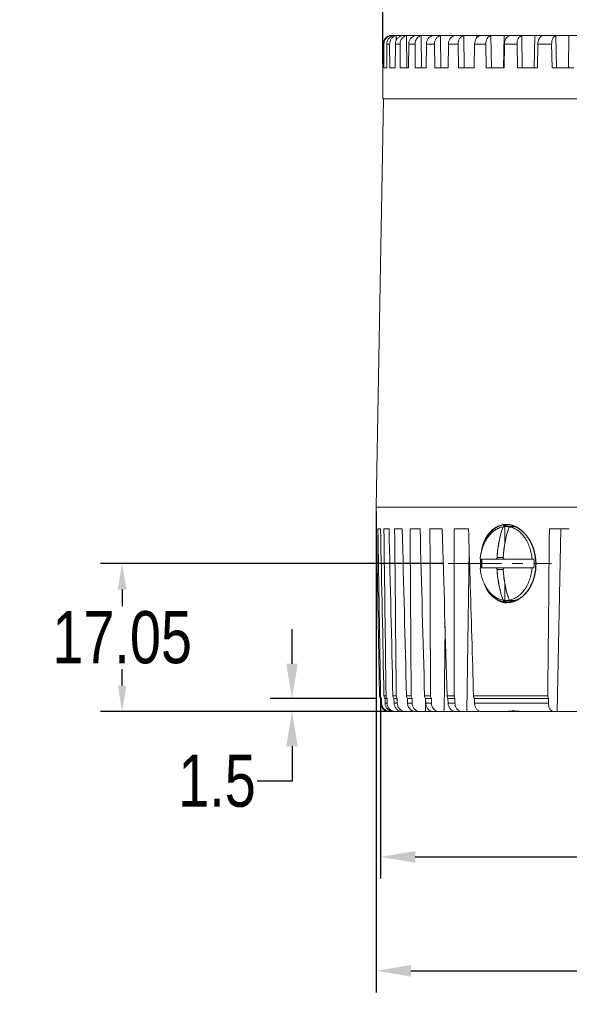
# Model space of a CAD drawing. Extents: x 695 to 3294, y -288 to 575.
# Tile 47 of 83: x 2203 to 2266, y 88 to 201. Entities that reach past the tile are written whole.
import ezdxf

# ---------------------------------------------------------------- set-up
doc = ezdxf.new("R2010")
doc.units = 0
doc.header["$LTSCALE"] = 16.335
doc.header["$PDMODE"] = 3
doc.header["$PDSIZE"] = 4
doc.linetypes.add('CENTER', pattern=[0.6, 0.375, -0.075, 0.075, -0.075])
doc.layers.get('Defpoints').update_dxf_attribs({"linetype": 'CONTINUOUS'})
doc.layers.add('3_ALL_AXES', color=7, linetype='CONTINUOUS')
for name, color, linetype, lineweight in [('7_ALL_FEATURES', 7, 'CONTINUOUS', 15), ('dim', 3, 'CONTINUOUS', 13), ('中心', 6, 'CENTER', 13)]:
    doc.layers.add(name, color=color, linetype=linetype, lineweight=lineweight)
doc.styles.get("Standard").update_dxf_attribs({"font": 'txt', "width": 0.8})
doc.dimstyles.get("Standard").update_dxf_attribs({"dimtxt": 3, "dimasz": 3, "dimexe": 2.5, "dimexo": 0.5, "dimtad": 1, "dimdsep": 46, "dimtxsty": 'Standard', "dimcen": 0.09, "dimadec": 0, "dimazin": 0, "dimtol": 1, "dimtp": 0.01, "dimtm": 0.01, "dimtfac": 1, "dimtofl": 0, "dimtmove": 0, "dimatfit": 3, "dimfxl": 1, "dimtolj": 1, "dimarcsym": 0})

# ---------------------------------------------------------------- blocks, each defined once
blk = doc.blocks.new('*D64')
at = {"layer": 'Defpoints', "color": 0, "transparency": 16777216}
for p in [(2244.22, 123.28), (2345.22, 123.28), (2345.22, 105.05)]:
    blk.add_point(p, dxfattribs=at)
at = {"layer": 'dim', "color": 0, "lineweight": -2, "transparency": 16777216}
for p, q in [((2244.22, 122.78), (2244.22, 102.55)), ((2345.22, 122.78), (2345.22, 102.55)), ((2248.22, 105.05), (2287.3, 105.05)), ((2341.22, 105.05), (2302.15, 105.05))]:
    blk.add_line(p, q, dxfattribs=at)
at = {"layer": 'dim', "color": 0, "transparency": 16777216}
for points in [[(2248.22, 105.71), (2248.22, 104.38), (2244.22, 105.05)], [(2341.22, 105.71), (2341.22, 104.38), (2345.22, 105.05)]]:
    blk.add_solid(points, dxfattribs=at)
at = {"layer": 'dim', "color": 0, "transparency": 16777216, "insert": (2294.72, 105.05), "char_height": 6, "attachment_point": 5}
blk.add_mtext('\\A1;%%C101', dxfattribs=at)
blk = doc.blocks.new('*D65')
at = {"layer": 'Defpoints', "color": 0, "transparency": 16777216}
for p in [(2244.22, 123.28), (2234.04, 121.78), (2245.32, 121.78)]:
    blk.add_point(p, dxfattribs=at)
at = {"layer": 'dim', "color": 0, "lineweight": -2, "transparency": 16777216}
for p, q in [((2234.04, 127.28), (2234.04, 131.28)), ((2243.72, 123.28), (2231.54, 123.28)), ((2244.82, 121.78), (2231.54, 121.78)), ((2234.04, 117.78), (2234.04, 113.78)), ((2234.04, 113.78), (2230.04, 113.78))]:
    blk.add_line(p, q, dxfattribs=at)
at = {"layer": 'dim', "color": 0, "transparency": 16777216}
for points in [[(2233.37, 127.28), (2234.7, 127.28), (2234.04, 123.28)], [(2233.37, 117.78), (2234.7, 117.78), (2234.04, 121.78)]]:
    blk.add_solid(points, dxfattribs=at)
at = {"layer": 'dim', "color": 0, "transparency": 16777216, "insert": (2225.41, 113.78), "char_height": 6, "attachment_point": 5}
blk.add_mtext('\\A1;1.5', dxfattribs=at)
blk = doc.blocks.new('*D67')
at = {"layer": 'Defpoints', "color": 0, "transparency": 16777216}
for p in [(2244.47, 222.29), (2244.47, 195.88), (2344.97, 195.88)]:
    blk.add_point(p, dxfattribs=at)
at = {"layer": 'dim', "color": 0, "lineweight": -2, "transparency": 16777216}
for p, q in [((2244.47, 196.38), (2244.47, 224.79)), ((2344.97, 196.38), (2344.97, 224.79)), ((2248.47, 222.29), (2283.7, 222.29)), ((2340.97, 222.29), (2305.75, 222.29))]:
    blk.add_line(p, q, dxfattribs=at)
at = {"layer": 'dim', "color": 0, "transparency": 16777216}
for points in [[(2248.47, 222.96), (2248.47, 221.62), (2244.47, 222.29)], [(2340.97, 222.96), (2340.97, 221.62), (2344.97, 222.29)]]:
    blk.add_solid(points, dxfattribs=at)
at = {"layer": 'dim', "color": 0, "transparency": 16777216, "insert": (2294.72, 222.29), "char_height": 6, "attachment_point": 5}
blk.add_mtext('\\A1;%%C100.5', dxfattribs=at)
blk = doc.blocks.new('*D68')
at = {"layer": 'Defpoints', "color": 0, "transparency": 16777216}
for p in [(2243.72, 145.33), (2345.72, 145.33), (2345.72, 91.94)]:
    blk.add_point(p, dxfattribs=at)
at = {"layer": 'dim', "color": 0, "lineweight": -2, "transparency": 16777216}
for p, q in [((2243.72, 144.83), (2243.72, 89.44)), ((2345.72, 144.83), (2345.72, 89.44)), ((2247.72, 91.94), (2286.5, 91.94)), ((2341.72, 91.94), (2302.95, 91.94))]:
    blk.add_line(p, q, dxfattribs=at)
at = {"layer": 'dim', "color": 0, "transparency": 16777216}
for points in [[(2247.72, 92.6), (2247.72, 91.27), (2243.72, 91.94)], [(2341.72, 92.6), (2341.72, 91.27), (2345.72, 91.94)]]:
    blk.add_solid(points, dxfattribs=at)
at = {"layer": 'dim', "color": 0, "transparency": 16777216, "insert": (2294.72, 91.94), "char_height": 6, "attachment_point": 5}
blk.add_mtext('\\A1;%%C102', dxfattribs=at)
blk = doc.blocks.new('*D42')
at = {"layer": 'Defpoints', "color": 0, "transparency": 16777216}
for p in [(2252, 138.83), (2214.5, 121.78), (2245.96, 121.78)]:
    blk.add_point(p, dxfattribs=at)
at = {"layer": 'dim', "color": 0, "lineweight": -2, "transparency": 16777216}
for p, q in [((2251.5, 138.83), (2212, 138.83)), ((2214.5, 135.83), (2214.5, 133.93)), ((2214.5, 124.78), (2214.5, 126.68)), ((2245.46, 121.78), (2212, 121.78))]:
    blk.add_line(p, q, dxfattribs=at)
at = {"layer": 'dim', "color": 0, "transparency": 16777216}
for points in [[(2214, 135.83), (2215, 135.83), (2214.5, 138.83)], [(2214, 124.78), (2215, 124.78), (2214.5, 121.78)]]:
    blk.add_solid(points, dxfattribs=at)
at = {"layer": 'dim', "color": 0, "transparency": 16777216, "insert": (2214.5, 130.3), "char_height": 6, "attachment_point": 5}
blk.add_mtext('\\A1;17.05', dxfattribs=at)

msp = doc.modelspace()

# ---------------------------------------------------------------- linework, layer by layer
at = {"layer": '3_ALL_AXES', "color": 7, "linetype": 'Continuous'}
for p, q in [((2258.874, 143.078), (2259.369, 143.078)), ((2258.874, 134.578), (2259.369, 134.578))]:
    msp.add_line(p, q, dxfattribs=at)
for centre, radius, start, end in [((2259.485, 140.719), 2.629, 116.21714, 116.6208), ((2259.458, 140.774), 2.568, 112.64245, 116.22918), ((2259.427, 140.848), 2.488, 110.74204, 112.63258), ((2259.407, 140.901), 2.432, 106.75521, 110.74643), ((2259.38, 140.996), 2.333, 97.7548, 106.80058), ((2258.634, 140.776), 2.558, 72.00827, 73.60895), ((2259.368, 140.933), 2.146, 77.97974, 89.9743), ((2259.369, 140.943), 2.136, 80.22783, 89.99333), ((2259.362, 140.897), 2.182, 78.0165, 80.25398), ((2262.667, 138.914), 6.966, 176.58609, 184.82505), ((2262.665, 138.914), 6.964, 176.62798, 184.76945), ((2258.8, 136.583), 2.255, 253.01327, 269.95162), ((2259.485, 136.938), 2.629, 243.3792, 243.78286), ((2259.458, 136.882), 2.568, 243.77082, 247.35755), ((2259.427, 136.809), 2.488, 247.36742, 249.25796), ((2259.401, 136.739), 2.414, 249.24165, 255.89183), ((2259.379, 136.649), 2.322, 255.89748, 263.47548), ((2259.368, 136.722), 2.143, 270.0243, 279.75453), ((2259.351, 136.813), 2.237, 279.8037, 288.48368), ((2244.604, 123.604), 0.5, 181, 220.66376)]:
    msp.add_arc(centre, radius, start, end, dxfattribs=at)
for points, knots in [([(2255.854, 140.35), (2255.945, 140.765), (2256.143, 141.364), (2256.545, 142.069), (2256.894, 142.511), (2257.291, 142.869), (2257.729, 143.132), (2258.199, 143.293), (2258.525, 143.328), (2258.687, 143.328)], [0, 0, 0, 0, 0.2874066, 0.4210957, 0.5473584, 0.6666887, 0.7804194, 0.8907226, 1, 1, 1, 1]), ([(2255.891, 140.51), (2255.99, 140.906), (2256.254, 141.644), (2256.798, 142.437), (2257.331, 142.897), (2257.758, 143.144), (2258.215, 143.295), (2258.53, 143.328), (2258.687, 143.328)], [0, 0, 0, 0, 0.2866639, 0.5454003, 0.6648588, 0.7790026, 0.8899331, 1, 1, 1, 1]), ([(2258.687, 143.328), (2258.748, 143.328), (2258.998, 143.318), (2259.245, 143.267), (2259.424, 143.209)], [0, 0, 0, 0, 0.245999, 1, 1, 1, 1]), ([(2259.424, 143.209), (2259.796, 143.088), (2260.332, 142.767), (2260.914, 142.174), (2261.449, 141.426), (2261.922, 140.305), (2262.059, 139.327), (2262.065, 138.829)], [0, 0, 0, 0, 0.2165828, 0.3350176, 0.4597489, 0.7239813, 1, 1, 1, 1]), ([(2262.065, 138.829), (2262.072, 138.325), (2261.957, 137.334), (2261.497, 136.197), (2260.965, 135.443), (2260.513, 134.985), (2260.012, 134.637), (2259.648, 134.481), (2259.465, 134.427)], [0, 0, 0, 0, 0.277801, 0.5420195, 0.6661727, 0.7837923, 0.8948227, 1, 1, 1, 1]), ([(2258.798, 134.328), (2258.536, 134.328), (2257.995, 134.426), (2257.262, 134.853), (2256.645, 135.519), (2256.339, 136.069), (2256.207, 136.368)], [0, 0, 0, 0, 0.2261058, 0.4622331, 0.7189032, 1, 1, 1, 1]), ([(2258.141, 134.427), (2257.954, 134.484), (2257.584, 134.651), (2257.088, 135.033), (2256.655, 135.536), (2256.421, 135.929), (2256.315, 136.139)], [0, 0, 0, 0, 0.2284673, 0.4689841, 0.7256889, 1, 1, 1, 1]), ([(2259.465, 134.427), (2259.41, 134.411), (2259.192, 134.354), (2258.966, 134.328), (2258.798, 134.328)], [0, 0, 0, 0, 0.2540342, 1, 1, 1, 1]), ([(2259.369, 134.578), (2259.485, 134.578), (2259.72, 134.598), (2259.948, 134.655), (2260.06, 134.692)], [0, 0, 0, 0, 0.4967323, 1, 1, 1, 1])]:
    msp.add_open_spline(points, degree=3, knots=knots, dxfattribs=at)
at = {"layer": '7_ALL_FEATURES', "color": 9, "linetype": 'Continuous'}
for p, q in [((2245.388, 199.605), (2245.389, 199.455)), ((2246.033, 199.605), (2246.035, 199.043)), ((2247.21, 199.605), (2247.236, 195.878)), ((2248.909, 199.605), (2248.944, 195.878)), ((2251.109, 199.605), (2251.154, 195.878)), ((2252.564, 199.628), (2252.562, 199.535)), ((2253.787, 199.605), (2253.841, 195.878)), ((2255.28, 199.628), (2255.273, 199.312)), ((2256.914, 199.605), (2256.976, 195.878)), ((2258.428, 199.628), (2258.355, 195.878)), ((2260.455, 199.605), (2260.524, 195.878)), ((2261.974, 199.628), (2261.908, 195.878)), ((2262.704, 199.628), (2262.702, 199.523)), ((2264.372, 199.605), (2264.447, 195.878)), ((2265.879, 199.628), (2265.82, 195.878)), ((2244.607, 198.628), (2244.5, 198.628)), ((2245.263, 198.628), (2244.944, 198.628)), ((2246.46, 198.628), (2245.933, 198.628)), ((2248.186, 198.628), (2247.457, 198.628)), ((2250.422, 198.628), (2249.499, 198.628)), ((2253.144, 198.628), (2252.036, 198.628)), ((2256.321, 198.628), (2255.041, 198.628)), ((2259.919, 198.628), (2258.481, 198.628)), ((2263.898, 198.628), (2262.317, 198.628)), ((2264.533, 121.778), (2264.961, 142.828)), ((2254.368, 137.586), (2254.412, 140.652)), ((2258.336, 139.528), (2257.629, 139.528)), ((2254.143, 121.778), (2254.368, 137.586)), ((2257.629, 138.128), (2258.336, 138.128)), ((2251.523, 121.778), (2251.639, 131.578)), ((2244.218, 123.595), (2244.104, 123.595)), ((2244.85, 123.595), (2244.615, 123.595)), ((2246.028, 123.595), (2245.64, 123.595)), ((2247.74, 123.595), (2247.203, 123.595)), ((2249.967, 123.595), (2249.286, 123.595)), ((2252.684, 123.595), (2251.867, 123.595)), ((2263.454, 123.595), (2254.917, 123.595)), ((2244.234, 122.761), (2244.346, 122.761)), ((2244.746, 122.761), (2244.974, 122.761)), ((2245.771, 122.761), (2246.148, 122.761)), ((2247.331, 122.761), (2247.853, 122.761)), ((2249.376, 121.778), (2249.39, 123.278)), ((2249.411, 122.761), (2250.072, 122.761)), ((2251.987, 122.761), (2252.78, 122.761)), ((2255.031, 122.761), (2263.519, 122.761)), ((2247.726, 121.778), (2247.727, 121.966))]:
    msp.add_line(p, q, dxfattribs=at)
at = {"layer": '7_ALL_FEATURES', "color": 7, "linetype": 'Continuous'}
for p, q in [((2245.605, 199.628), (2245.783, 199.628)), ((2246.029, 199.628), (2245.933, 199.628)), ((2246.25, 199.628), (2246.605, 199.628)), ((2248.116, 199.628), (2246.901, 199.628)), ((2248.868, 199.628), (2248.393, 199.628)), ((2249.118, 199.628), (2250.224, 199.628)), ((2252.726, 199.628), (2250.392, 199.628)), ((2253.787, 199.628), (2252.877, 199.628)), ((2253.98, 199.628), (2255.663, 199.628)), ((2256.914, 199.628), (2255.821, 199.628)), ((2257.095, 199.628), (2259.085, 199.628)), ((2260.455, 199.628), (2259.191, 199.628)), ((2260.623, 199.628), (2262.933, 199.628)), ((2264.372, 199.628), (2262.95, 199.628)), ((2268.621, 199.628), (2264.524, 199.628)), ((2244.5, 198.628), (2244.498, 195.878)), ((2244.607, 198.628), (2244.612, 195.878)), ((2244.944, 198.628), (2244.935, 195.878)), ((2245.263, 198.628), (2245.275, 195.878)), ((2245.933, 198.628), (2245.916, 195.878)), ((2246.46, 198.628), (2246.48, 195.878)), ((2247.457, 198.628), (2247.433, 195.878)), ((2248.186, 198.628), (2248.213, 195.878)), ((2249.499, 198.628), (2249.468, 195.878)), ((2250.422, 198.628), (2250.456, 195.878)), ((2252.036, 198.628), (2251.998, 195.878)), ((2253.144, 198.628), (2253.184, 195.878)), ((2255.041, 198.628), (2254.997, 195.878)), ((2256.321, 198.628), (2256.368, 195.878)), ((2258.481, 198.628), (2258.431, 195.878)), ((2259.919, 198.628), (2259.971, 195.878)), ((2262.317, 198.628), (2262.262, 195.878)), ((2263.898, 198.628), (2263.955, 195.878)), ((2244.475, 195.878), (2244.475, 192.328)), ((2244.498, 195.878), (2244.475, 195.878)), ((2244.935, 195.878), (2244.612, 195.878)), ((2245.916, 195.878), (2245.275, 195.878)), ((2247.433, 195.878), (2246.48, 195.878)), ((2249.468, 195.878), (2248.213, 195.878)), ((2251.998, 195.878), (2250.456, 195.878)), ((2254.997, 195.878), (2253.184, 195.878)), ((2258.431, 195.878), (2256.368, 195.878)), ((2262.262, 195.878), (2259.971, 195.878)), ((2266.449, 195.878), (2263.955, 195.878)), ((2243.725, 145.328), (2244.545, 192.328)), ((2344.975, 192.328), (2244.475, 192.328)), ((2243.725, 145.328), (2244.104, 123.595)), ((2243.725, 145.328), (2345.725, 145.328)), ((2244.215, 142.828), (2243.919, 142.828)), ((2245.195, 142.828), (2244.607, 142.828)), ((2246.718, 142.828), (2245.844, 142.828)), ((2248.767, 142.828), (2247.616, 142.828)), ((2251.319, 142.828), (2249.905, 142.828)), ((2254.347, 142.828), (2252.684, 142.828)), ((2258.309, 143.049), (2258.521, 143.049)), ((2258.521, 143.049), (2258.521, 141.146)), ((2259.016, 143.049), (2259.228, 143.049)), ((2265.929, 142.828), (2263.64, 142.828)), ((2258.379, 139.328), (2255.678, 139.328)), ((2255.678, 138.328), (2258.379, 138.328)), ((2258.477, 139.328), (2261.859, 139.328)), ((2258.477, 138.328), (2261.859, 138.328)), ((2258.521, 136.51), (2258.521, 134.608)), ((2258.309, 134.608), (2258.521, 134.608)), ((2259.016, 134.608), (2259.228, 134.608)), ((2244.225, 123.278), (2244.234, 122.761)), ((2244.225, 123.278), (2244.338, 123.278)), ((2244.346, 122.761), (2244.338, 123.278)), ((2244.736, 123.278), (2244.746, 122.761)), ((2244.736, 123.278), (2244.968, 123.278)), ((2244.974, 122.761), (2244.968, 123.278)), ((2245.759, 123.278), (2245.771, 122.761)), ((2245.759, 123.278), (2246.143, 123.278)), ((2246.148, 122.761), (2246.143, 123.278)), ((2247.318, 123.278), (2247.331, 122.761)), ((2247.318, 123.278), (2247.85, 123.278)), ((2247.853, 122.761), (2247.85, 123.278)), ((2249.397, 123.278), (2249.411, 122.761)), ((2249.397, 123.278), (2250.07, 123.278)), ((2250.072, 122.761), (2250.07, 123.278)), ((2251.972, 123.278), (2251.987, 122.761)), ((2251.972, 123.278), (2252.78, 123.278)), ((2252.78, 122.761), (2252.78, 123.278)), ((2255.016, 123.278), (2255.031, 122.761)), ((2255.016, 123.278), (2263.524, 123.278)), ((2263.519, 122.761), (2263.524, 123.278)), ((2245.343, 121.778), (2245.738, 121.778)), ((2246.886, 121.778), (2245.958, 121.778)), ((2248.017, 121.778), (2247.107, 121.778)), ((2252.671, 121.778), (2248.273, 121.778)), ((2255.558, 121.778), (2252.839, 121.778)), ((2271.546, 121.778), (2255.824, 121.778))]:
    msp.add_line(p, q, dxfattribs=at)
for centre, radius, start, end in [((2245.604, 198.632), 0.997, 102.49264, 160.72617), ((2245.501, 198.627), 1.002, 98.30809, 102.47747), ((2245.5, 198.633), 0.995, 94.15716, 98.30713), ((2245.604, 198.63), 0.998, 94.08414, 102.45853), ((2245.605, 198.609), 1.02, 89.99567, 94.0924), ((2246.244, 198.66), 0.968, 102.63466, 107.55052), ((2245.615, 198.629), 1.008, 160.79215, 180.03362), ((2258.68, 140.846), 2.234, 99.57151, 108.27667), ((2258.875, 140.936), 2.142, 90.02249, 99.52149), ((2258.874, 140.951), 2.128, 86.11578, 89.99844), ((2270.017, 139.201), 11.654, 160.72267, 162.03127), ((2269.982, 139.213), 11.618, 160.72061, 162.03333), ((2258.873, 140.933), 2.145, 80.47736, 86.11268), ((2261.547, 138.837), 5.89, 170.65189, 175.21537), ((2271.715, 138.831), 13.397, 176.55196, 177.01509), ((2261.52, 138.816), 5.863, 184.77397, 189.35878), ((2261.866, 138.828), 5.997, 175.21851, 180.00128), ((2261.855, 138.828), 5.986, 179.99457, 184.78565), ((2255.893, 138.829), 5.986, 359.99457, 4.78565), ((2255.883, 138.828), 5.997, 355.21851, 0.00128), ((2271.715, 138.826), 13.397, 182.98491, 183.44804), ((2260.454, 138.494), 4.745, 204.04534, 204.68886), ((2258.675, 136.791), 2.213, 251.68265, 260.46917), ((2258.874, 136.713), 2.135, 260.4613, 269.99472), ((2258.874, 136.706), 2.128, 270.00156, 273.88422), ((2270.017, 138.455), 11.654, 197.96873, 199.27733), ((2269.982, 138.444), 11.618, 197.96667, 199.27939), ((2258.872, 136.729), 2.151, 273.89488, 279.51509), ((2244.717, 123.603), 0.499, 180.88184, 220.56182), ((2245.121, 123.606), 0.505, 181.17569, 220.38676), ((2245.351, 123.601), 0.501, 180.66239, 220.09559), ((2245.233, 122.778), 1, 182.11324, 270), ((2245.343, 122.773), 0.994, 263.73618, 269.98664)]:
    msp.add_arc(centre, radius, start, end, dxfattribs=at)
for centre, major_axis, ratio, start_param, end_param in [((2297.776, 2385.698), (4.579, 3441.002), 0.0194946, -4.002398, -3.9950044), ((2285.238, 2385.698), (-14.238, 3441.002), 0.0192745, -4.0025037, -3.9951101), ((2304.029, 2385.698), (13.964, 3441.002), 0.0192838, -4.0023457, -3.9949521), ((2279.09, 2385.698), (-23.463, 3441.002), 0.018846, -4.0025525, -3.9951588), ((2310.181, 2385.698), (23.196, 3441.002), 0.0188616, -4.0022968, -3.9949032), ((2273.114, 2385.698), (-32.431, 3441.002), 0.0182109, -4.0025956, -3.995202), ((2316.163, 2385.698), (32.172, 3441.002), 0.0182324, -4.0022535, -3.9948599), ((2267.374, 2385.698), (-41.043, 3441.002), 0.0173762, -4.0026312, -3.9952376), ((2321.91, 2385.698), (40.796, 3441.002), 0.0174034, -4.0022176, -3.994824), ((2261.935, 2385.698), (-49.204, 3441.002), 0.016351, -4.0026578, -3.9952641), ((2327.36, 2385.698), (48.972, 3441.002), 0.0163837, -4.0021908, -3.9947972), ((2256.854, 2385.698), (-56.826, 3441.002), 0.0151467, -4.0026741, -4.0004715), ((2341.344, 2385.698), (69.949, 3441.002), 0.0123024, -4.0021739, -3.9947803), ((2256.854, 2385.698), (-56.826, 3441.002), 0.0151467, -4.0004715, -3.9952805)]:
    msp.add_ellipse(centre, major_axis=major_axis, ratio=ratio, start_param=start_param, end_param=end_param, dxfattribs=at)
for points, knots in [([(2245.285, 199.605), (2245.175, 199.581), (2244.963, 199.494), (2244.706, 199.266), (2244.539, 198.967), (2244.501, 198.741), (2244.5, 198.628)], [0, 0, 0, 0, 0.2498863, 0.4998947, 0.7499625, 1, 1, 1, 1]), ([(2245.722, 199.605), (2245.614, 199.581), (2245.403, 199.494), (2245.149, 199.266), (2244.983, 198.967), (2244.945, 198.741), (2244.944, 198.628)], [0, 0, 0, 0, 0.248679, 0.4983994, 0.7490185, 1, 1, 1, 1]), ([(2245.263, 198.628), (2245.262, 198.734), (2245.294, 198.945), (2245.438, 199.23), (2245.663, 199.456), (2245.853, 199.552), (2245.953, 199.583)], [0, 0, 0, 0, 0.2512364, 0.5017183, 0.7511074, 1, 1, 1, 1]), ([(2245.933, 199.628), (2245.916, 199.628), (2245.845, 199.626), (2245.775, 199.616), (2245.722, 199.605)], [0, 0, 0, 0, 0.2448147, 1, 1, 1, 1]), ([(2246.697, 199.605), (2246.591, 199.58), (2246.383, 199.493), (2246.135, 199.265), (2245.973, 198.966), (2245.934, 198.741), (2245.933, 198.628)], [0, 0, 0, 0, 0.2462556, 0.4953093, 0.7469935, 1, 1, 1, 1]), ([(2246.901, 199.628), (2246.884, 199.628), (2246.816, 199.626), (2246.748, 199.616), (2246.697, 199.605)], [0, 0, 0, 0, 0.2425057, 1, 1, 1, 1]), ([(2247.21, 199.605), (2247.228, 199.609), (2247.298, 199.623), (2247.371, 199.628), (2247.425, 199.628)], [0, 0, 0, 0, 0.2468338, 1, 1, 1, 1]), ([(2248.198, 199.605), (2248.095, 199.58), (2247.893, 199.492), (2247.653, 199.264), (2247.496, 198.965), (2247.458, 198.741), (2247.457, 198.628)], [0, 0, 0, 0, 0.24258, 0.4905962, 0.7438774, 1, 1, 1, 1]), ([(2248.393, 199.628), (2248.377, 199.628), (2248.312, 199.626), (2248.247, 199.616), (2248.198, 199.605)], [0, 0, 0, 0, 0.2399651, 1, 1, 1, 1]), ([(2248.619, 199.478), (2248.641, 199.493), (2248.731, 199.548), (2248.832, 199.587), (2248.909, 199.605)], [0, 0, 0, 0, 0.252344, 1, 1, 1, 1]), ([(2248.909, 199.605), (2248.926, 199.609), (2248.995, 199.623), (2249.065, 199.628), (2249.118, 199.628)], [0, 0, 0, 0, 0.2449296, 1, 1, 1, 1]), ([(2250.209, 199.605), (2250.11, 199.58), (2249.915, 199.491), (2249.686, 199.262), (2249.536, 198.964), (2249.5, 198.74), (2249.499, 198.628)], [0, 0, 0, 0, 0.2375975, 0.4842195, 0.7396571, 1, 1, 1, 1]), ([(2250.392, 199.628), (2250.377, 199.628), (2250.316, 199.626), (2250.255, 199.616), (2250.209, 199.605)], [0, 0, 0, 0, 0.237094, 1, 1, 1, 1]), ([(2250.422, 198.628), (2250.421, 198.74), (2250.452, 198.963), (2250.594, 199.261), (2250.819, 199.491), (2251.011, 199.58), (2251.109, 199.605)], [0, 0, 0, 0, 0.2616138, 0.5167814, 0.7625436, 1, 1, 1, 1]), ([(2251.109, 199.605), (2251.125, 199.609), (2251.192, 199.623), (2251.26, 199.628), (2251.311, 199.628)], [0, 0, 0, 0, 0.2429928, 1, 1, 1, 1]), ([(2252.707, 199.605), (2252.613, 199.58), (2252.428, 199.489), (2252.212, 199.259), (2252.072, 198.962), (2252.038, 198.74), (2252.036, 198.628)], [0, 0, 0, 0, 0.2312393, 0.4761343, 0.7343223, 1, 1, 1, 1]), ([(2252.877, 199.628), (2252.864, 199.628), (2252.807, 199.626), (2252.75, 199.616), (2252.707, 199.605)], [0, 0, 0, 0, 0.2337511, 1, 1, 1, 1]), ([(2253.144, 198.628), (2253.142, 198.74), (2253.17, 198.961), (2253.302, 199.259), (2253.512, 199.489), (2253.694, 199.58), (2253.787, 199.605)], [0, 0, 0, 0, 0.2672658, 0.5252042, 0.7690511, 1, 1, 1, 1]), ([(2253.787, 199.605), (2253.803, 199.609), (2253.866, 199.623), (2253.931, 199.628), (2253.98, 199.628)], [0, 0, 0, 0, 0.240988, 1, 1, 1, 1]), ([(2255.666, 199.605), (2255.578, 199.58), (2255.404, 199.486), (2255.205, 199.256), (2255.075, 198.96), (2255.043, 198.74), (2255.041, 198.628)], [0, 0, 0, 0, 0.2234312, 0.4663061, 0.7278746, 1, 1, 1, 1]), ([(2255.821, 199.628), (2255.809, 199.628), (2255.757, 199.626), (2255.705, 199.616), (2255.666, 199.605)], [0, 0, 0, 0, 0.2297226, 1, 1, 1, 1]), ([(2256.321, 198.628), (2256.319, 198.74), (2256.344, 198.959), (2256.464, 199.256), (2256.656, 199.487), (2256.827, 199.58), (2256.914, 199.605)], [0, 0, 0, 0, 0.2740377, 0.5354221, 0.7770737, 1, 1, 1, 1]), ([(2256.914, 199.605), (2256.928, 199.609), (2256.988, 199.623), (2257.049, 199.628), (2257.095, 199.628)], [0, 0, 0, 0, 0.2388778, 1, 1, 1, 1]), ([(2259.053, 199.605), (2258.971, 199.579), (2258.81, 199.483), (2258.63, 199.253), (2258.512, 198.958), (2258.483, 198.74), (2258.481, 198.628)], [0, 0, 0, 0, 0.2141103, 0.4547339, 0.7203417, 1, 1, 1, 1]), ([(2259.191, 199.628), (2259.18, 199.628), (2259.134, 199.626), (2259.087, 199.616), (2259.053, 199.605)], [0, 0, 0, 0, 0.2246654, 1, 1, 1, 1]), ([(2259.919, 198.628), (2259.917, 198.74), (2259.938, 198.957), (2260.045, 199.252), (2260.217, 199.483), (2260.375, 199.58), (2260.455, 199.605)], [0, 0, 0, 0, 0.2818877, 0.5474249, 0.7866764, 1, 1, 1, 1]), ([(2260.455, 199.605), (2260.468, 199.609), (2260.523, 199.623), (2260.58, 199.628), (2260.623, 199.628)], [0, 0, 0, 0, 0.2366235, 1, 1, 1, 1]), ([(2262.83, 199.605), (2262.756, 199.579), (2262.63, 199.493), (2262.494, 199.316), (2262.362, 199.036), (2262.321, 198.793), (2262.317, 198.628)], [0, 0, 0, 0, 0.2033547, 0.3791256, 0.5741563, 1, 1, 1, 1]), ([(2262.95, 199.628), (2262.941, 199.628), (2262.901, 199.626), (2262.861, 199.615), (2262.83, 199.605)], [0, 0, 0, 0, 0.2179896, 1, 1, 1, 1]), ([(2263.898, 198.628), (2263.896, 198.739), (2263.914, 198.955), (2264.006, 199.248), (2264.156, 199.479), (2264.299, 199.579), (2264.372, 199.605)], [0, 0, 0, 0, 0.2907148, 0.5611145, 0.7978726, 1, 1, 1, 1]), ([(2264.372, 199.605), (2264.383, 199.609), (2264.432, 199.623), (2264.484, 199.628), (2264.524, 199.628)], [0, 0, 0, 0, 0.234189, 1, 1, 1, 1]), ([(2246.46, 198.628), (2246.459, 198.803), (2246.547, 199.157), (2246.804, 199.418), (2246.953, 199.504)], [0, 0, 0, 0, 0.5042339, 1, 1, 1, 1]), ([(2248.186, 198.628), (2248.185, 198.795), (2248.259, 199.128), (2248.485, 199.388), (2248.619, 199.478)], [0, 0, 0, 0, 0.507539, 1, 1, 1, 1]), ([(2258.309, 143.049), (2258.225, 143.035), (2258.058, 142.997), (2257.814, 142.911), (2257.576, 142.796), (2257.265, 142.605), (2256.899, 142.295), (2256.517, 141.833), (2256.195, 141.29), (2255.942, 140.68), (2255.763, 140.02), (2255.697, 139.561), (2255.678, 139.328)], [0, 0, 0, 0, 0.0520029, 0.1048351, 0.1587714, 0.2140618, 0.3292677, 0.4514372, 0.580569, 0.7159499, 0.8563121, 1, 1, 1, 1]), ([(2255.735, 139.794), (2255.767, 139.984), (2255.847, 140.356), (2256.024, 140.891), (2256.25, 141.387), (2256.523, 141.834), (2256.838, 142.223), (2257.189, 142.548), (2257.569, 142.802), (2257.842, 142.922), (2257.979, 142.967)], [0, 0, 0, 0, 0.1418183, 0.2801448, 0.413923, 0.5423585, 0.6649907, 0.7817708, 0.8931281, 1, 1, 1, 1]), ([(2258.309, 143.049), (2258.212, 142.772), (2257.859, 141.627), (2257.676, 140.431), (2257.629, 139.528)], [0, 0, 0, 0, 0.2450376, 1, 1, 1, 1]), ([(2257.629, 139.528), (2257.645, 139.833), (2257.748, 141.026), (2258.014, 142.206), (2258.309, 143.049)], [0, 0, 0, 0, 0.2545127, 1, 1, 1, 1]), ([(2259.016, 143.049), (2259.099, 143.035), (2259.266, 142.997), (2259.51, 142.911), (2259.748, 142.796), (2260.059, 142.605), (2260.425, 142.295), (2260.807, 141.833), (2261.129, 141.29), (2261.382, 140.68), (2261.561, 140.02), (2261.627, 139.561), (2261.646, 139.328)], [0, 0, 0, 0, 0.0520029, 0.1048351, 0.1587714, 0.2140618, 0.3292677, 0.4514372, 0.580569, 0.7159499, 0.8563121, 1, 1, 1, 1]), ([(2258.931, 142.797), (2258.849, 142.546), (2258.553, 141.514), (2258.391, 140.444), (2258.342, 139.636)], [0, 0, 0, 0, 0.2457152, 1, 1, 1, 1]), ([(2258.342, 139.636), (2258.359, 139.908), (2258.456, 140.977), (2258.684, 142.035), (2258.931, 142.797)], [0, 0, 0, 0, 0.253917, 1, 1, 1, 1]), ([(2257.488, 139.328), (2257.496, 139.328), (2257.514, 139.331), (2257.54, 139.343), (2257.563, 139.362), (2257.592, 139.397), (2257.619, 139.453), (2257.628, 139.502), (2257.629, 139.528)], [0, 0, 0, 0, 0.0976326, 0.2012881, 0.313897, 0.4365515, 0.7079543, 1, 1, 1, 1]), ([(2258.336, 139.528), (2258.335, 139.503), (2258.338, 139.464), (2258.355, 139.417), (2258.372, 139.387), (2258.394, 139.362), (2258.419, 139.343), (2258.448, 139.331), (2258.468, 139.328), (2258.477, 139.328)], [0, 0, 0, 0, 0.282052, 0.4166398, 0.5447335, 0.6659223, 0.7808536, 0.8913082, 1, 1, 1, 1]), ([(2255.678, 138.328), (2255.691, 138.173), (2255.765, 137.568), (2255.936, 136.974), (2256.121, 136.56)], [0, 0, 0, 0, 0.2566731, 1, 1, 1, 1]), ([(2257.629, 138.128), (2257.628, 138.154), (2257.619, 138.204), (2257.592, 138.26), (2257.563, 138.295), (2257.54, 138.314), (2257.514, 138.326), (2257.496, 138.328), (2257.488, 138.328)], [0, 0, 0, 0, 0.2920435, 0.563447, 0.6861019, 0.7987113, 0.9023672, 1, 1, 1, 1]), ([(2258.477, 138.328), (2258.468, 138.328), (2258.448, 138.326), (2258.419, 138.314), (2258.394, 138.295), (2258.372, 138.27), (2258.355, 138.239), (2258.338, 138.192), (2258.335, 138.154), (2258.336, 138.128)], [0, 0, 0, 0, 0.1086916, 0.2191458, 0.3340766, 0.455265, 0.5833586, 0.7179459, 1, 1, 1, 1]), ([(2258.426, 139.34), (2258.419, 139.336), (2258.404, 139.33), (2258.387, 139.328), (2258.379, 139.328)], [0, 0, 0, 0, 0.5070303, 1, 1, 1, 1]), ([(2258.379, 138.328), (2258.387, 138.328), (2258.404, 138.326), (2258.419, 138.321), (2258.426, 138.317)], [0, 0, 0, 0, 0.492971, 1, 1, 1, 1]), ([(2259.016, 134.608), (2259.099, 134.622), (2259.266, 134.66), (2259.51, 134.746), (2259.748, 134.86), (2260.059, 135.052), (2260.425, 135.362), (2260.807, 135.823), (2261.129, 136.366), (2261.382, 136.976), (2261.561, 137.637), (2261.627, 138.095), (2261.646, 138.328)], [0, 0, 0, 0, 0.0520029, 0.1048351, 0.1587714, 0.2140618, 0.3292677, 0.4514372, 0.580569, 0.7159499, 0.8563121, 1, 1, 1, 1]), ([(2257.629, 138.128), (2257.645, 137.824), (2257.748, 136.631), (2258.014, 135.45), (2258.309, 134.608)], [0, 0, 0, 0, 0.2545127, 1, 1, 1, 1]), ([(2258.309, 134.608), (2258.212, 134.885), (2257.859, 136.03), (2257.676, 137.226), (2257.629, 138.128)], [0, 0, 0, 0, 0.2450376, 1, 1, 1, 1]), ([(2258.342, 138.02), (2258.359, 137.748), (2258.456, 136.679), (2258.684, 135.622), (2258.931, 134.86)], [0, 0, 0, 0, 0.253917, 1, 1, 1, 1]), ([(2258.931, 134.86), (2258.849, 135.111), (2258.553, 136.143), (2258.391, 137.212), (2258.342, 138.02)], [0, 0, 0, 0, 0.2457152, 1, 1, 1, 1]), ([(2257.979, 134.689), (2257.885, 134.721), (2257.698, 134.796), (2257.43, 134.945), (2257.173, 135.13), (2256.93, 135.348), (2256.703, 135.598), (2256.42, 135.975), (2256.244, 136.291), (2256.143, 136.512)], [0, 0, 0, 0, 0.1120325, 0.2270345, 0.3455965, 0.4681285, 0.5948676, 0.7258807, 1, 1, 1, 1]), ([(2256.143, 136.512), (2256.258, 136.26), (2256.525, 135.793), (2256.964, 135.297), (2257.356, 134.991), (2257.662, 134.812), (2257.979, 134.681), (2258.199, 134.626), (2258.309, 134.608)], [0, 0, 0, 0, 0.2773283, 0.5351204, 0.6569789, 0.7745457, 0.8885584, 1, 1, 1, 1]), ([(2245.64, 123.595), (2245.641, 123.538), (2245.663, 123.423), (2245.722, 123.322), (2245.759, 123.278)], [0, 0, 0, 0, 0.5014841, 1, 1, 1, 1]), ([(2246.143, 123.278), (2246.107, 123.322), (2246.049, 123.424), (2246.029, 123.538), (2246.028, 123.595)], [0, 0, 0, 0, 0.4977055, 1, 1, 1, 1]), ([(2247.203, 123.595), (2247.204, 123.538), (2247.225, 123.424), (2247.282, 123.322), (2247.318, 123.278)], [0, 0, 0, 0, 0.503118, 1, 1, 1, 1]), ([(2247.85, 123.278), (2247.815, 123.322), (2247.76, 123.424), (2247.74, 123.538), (2247.74, 123.595)], [0, 0, 0, 0, 0.4957679, 1, 1, 1, 1]), ([(2249.286, 123.595), (2249.287, 123.538), (2249.308, 123.425), (2249.362, 123.323), (2249.397, 123.278)], [0, 0, 0, 0, 0.5052841, 1, 1, 1, 1]), ([(2250.07, 123.278), (2250.037, 123.323), (2249.984, 123.425), (2249.967, 123.538), (2249.967, 123.595)], [0, 0, 0, 0, 0.493322, 1, 1, 1, 1]), ([(2251.867, 123.595), (2251.868, 123.567), (2251.879, 123.455), (2251.923, 123.346), (2251.972, 123.278)], [0, 0, 0, 0, 0.2563078, 1, 1, 1, 1]), ([(2252.78, 123.278), (2252.765, 123.301), (2252.708, 123.397), (2252.684, 123.511), (2252.684, 123.595)], [0, 0, 0, 0, 0.2434721, 1, 1, 1, 1]), ([(2254.917, 123.595), (2254.918, 123.567), (2254.929, 123.456), (2254.969, 123.347), (2255.016, 123.278)], [0, 0, 0, 0, 0.2580599, 1, 1, 1, 1]), ([(2263.524, 123.278), (2263.512, 123.301), (2263.469, 123.401), (2263.453, 123.512), (2263.454, 123.595)], [0, 0, 0, 0, 0.2342061, 1, 1, 1, 1]), ([(2245.235, 121.784), (2245.116, 121.797), (2244.881, 121.867), (2244.59, 122.09), (2244.396, 122.4), (2244.348, 122.641), (2244.346, 122.761)], [0, 0, 0, 0, 0.2500515, 0.4999077, 0.749852, 1, 1, 1, 1]), ([(2244.746, 122.761), (2244.749, 122.632), (2244.805, 122.374), (2245.026, 122.048), (2245.353, 121.83), (2245.61, 121.778), (2245.738, 121.778)], [0, 0, 0, 0, 0.251318, 0.5020019, 0.7515189, 1, 1, 1, 1]), ([(2245.958, 121.778), (2245.831, 121.778), (2245.574, 121.829), (2245.248, 122.048), (2245.029, 122.374), (2244.976, 122.632), (2244.974, 122.761)], [0, 0, 0, 0, 0.2488189, 0.4980898, 0.748476, 1, 1, 1, 1]), ([(2245.771, 122.761), (2245.774, 122.632), (2245.828, 122.375), (2246.045, 122.049), (2246.365, 121.83), (2246.618, 121.778), (2246.742, 121.778)], [0, 0, 0, 0, 0.253805, 0.5056343, 0.754181, 1, 1, 1, 1]), ([(2247.107, 121.778), (2246.983, 121.778), (2246.73, 121.83), (2246.412, 122.049), (2246.2, 122.375), (2246.149, 122.633), (2246.148, 122.761)], [0, 0, 0, 0, 0.2463621, 0.4944907, 0.7458375, 1, 1, 1, 1]), ([(2247.331, 122.761), (2247.334, 122.632), (2247.387, 122.376), (2247.596, 122.051), (2247.906, 121.831), (2248.152, 121.778), (2248.273, 121.778)], [0, 0, 0, 0, 0.2576134, 0.5111539, 0.7581997, 1, 1, 1, 1]), ([(2248.778, 121.778), (2248.657, 121.778), (2248.412, 121.83), (2248.105, 122.051), (2247.902, 122.377), (2247.854, 122.633), (2247.853, 122.761)], [0, 0, 0, 0, 0.242518, 0.4889627, 0.7418572, 1, 1, 1, 1]), ([(2249.411, 122.761), (2249.414, 122.633), (2249.465, 122.378), (2249.664, 122.054), (2249.959, 121.832), (2250.197, 121.778), (2250.312, 121.778)], [0, 0, 0, 0, 0.2627977, 0.5186712, 0.7636819, 1, 1, 1, 1]), ([(2250.952, 121.778), (2250.837, 121.778), (2250.6, 121.831), (2250.309, 122.053), (2250.117, 122.379), (2250.073, 122.633), (2250.072, 122.761)], [0, 0, 0, 0, 0.2371663, 0.4813791, 0.7364743, 1, 1, 1, 1]), ([(2251.987, 122.761), (2251.991, 122.633), (2252.038, 122.381), (2252.225, 122.057), (2252.503, 121.833), (2252.73, 121.778), (2252.839, 121.778)], [0, 0, 0, 0, 0.2694274, 0.5283324, 0.7707755, 1, 1, 1, 1]), ([(2253.605, 121.778), (2253.497, 121.778), (2253.272, 121.832), (2252.998, 122.057), (2252.821, 122.382), (2252.78, 122.633), (2252.78, 122.761)], [0, 0, 0, 0, 0.2301446, 0.4715787, 0.729615, 1, 1, 1, 1]), ([(2255.031, 122.761), (2255.035, 122.633), (2255.08, 122.384), (2255.251, 122.061), (2255.508, 121.835), (2255.722, 121.778), (2255.824, 121.778)], [0, 0, 0, 0, 0.2775806, 0.5403125, 0.7796708, 1, 1, 1, 1]), ([(2264.129, 121.778), (2264.088, 121.778), (2264.004, 121.792), (2263.886, 121.85), (2263.779, 121.943), (2263.651, 122.114), (2263.544, 122.392), (2263.518, 122.634), (2263.519, 122.761)], [0, 0, 0, 0, 0.0967178, 0.1982487, 0.308295, 0.4289948, 0.7005057, 1, 1, 1, 1]), ([(2260.643, 121.778), (2260.532, 121.778), (2260.317, 121.792), (2260.008, 121.823), (2259.725, 121.847), (2259.469, 121.857), (2259.275, 121.851), (2259.138, 121.837), (2259.051, 121.824), (2258.975, 121.81), (2258.914, 121.796), (2258.87, 121.785), (2258.847, 121.778), (2258.839, 121.778)], [0, 0, 0, 0, 0.1839127, 0.3559044, 0.5131435, 0.6546395, 0.7786401, 0.8332749, 0.8823931, 0.9250995, 0.9603325, 0.9862759, 1, 1, 1, 1])]:
    msp.add_open_spline(points, degree=3, knots=knots, dxfattribs=at)
for points in [[(2246.033, 199.605), (2246.104, 199.621), (2246.177, 199.628), (2246.25, 199.628)], [(2246.953, 199.504), (2247.033, 199.55), (2247.121, 199.584), (2247.21, 199.605)]]:
    msp.add_open_spline(points, degree=3, dxfattribs=at)
at = {"layer": '中心'}
msp.add_line((2252.001, 138.828), (2263.889, 138.828), dxfattribs=at)

# ---------------------------------------------------------------- dimensions: what is measured, and where the dimension line sits
at = {"layer": 'dim'}
dim = msp.add_linear_dim(base=(2244.475, 222.29), p1=(2344.975, 195.878), p2=(2244.475, 195.878), dimstyle='Standard', override={"dimtxt": 6, "dimasz": 4, "dimtad": 0, "dimtih": 1, "dimtoh": 1, "dimpost": '%%C<>', "dimcen": 0.5, "dimadec": 2, "dimazin": 2, "dimtol": 0, "dimtzin": 0}, dxfattribs=at)
dim.commit()
dim.dimension.update_dxf_attribs({"geometry": '*D67', "text_midpoint": (2294.725, 222.29)})
for base, p1, p2, picture, middle in [((2345.725, 91.935), (2243.725, 145.328), (2345.725, 145.328), '*D68', (2294.725, 91.935)), ((2345.225, 105.046), (2244.225, 123.278), (2345.225, 123.278), '*D64', (2294.725, 105.046))]:
    dim = msp.add_linear_dim(base=base, p1=p1, p2=p2, dimstyle='Standard', override={"dimtxt": 6, "dimasz": 4, "dimtad": 0, "dimtih": 1, "dimtoh": 1, "dimpost": '%%C<>', "dimcen": 0.5, "dimadec": 2, "dimazin": 2, "dimtol": 0, "dimtzin": 0}, dxfattribs=at)
    dim.commit()
    dim.dimension.update_dxf_attribs({"geometry": picture, "text_midpoint": middle, "dimtype": 160})
for base, p1, p2, override, picture, middle in [((2214.499, 121.778), (2252.001, 138.828), (2245.958, 121.778), {"dimtxt": 6, "dimtad": 0, "dimtih": 1, "dimtoh": 1, "dimcen": 0.5, "dimadec": 2, "dimazin": 2, "dimtol": 0, "dimtzin": 0}, '*D42', (2214.499, 130.303)), ((2234.036, 121.778), (2244.225, 123.278), (2245.322, 121.778), {"dimtxt": 6, "dimasz": 4, "dimtad": 0, "dimtih": 1, "dimtoh": 1, "dimcen": 0.5, "dimadec": 2, "dimazin": 2, "dimtol": 0, "dimtzin": 0}, '*D65', (2225.411, 113.778))]:
    dim = msp.add_linear_dim(base=base, p1=p1, p2=p2, angle=90, dimstyle='Standard', override=override, dxfattribs=at)
    dim.commit()
    dim.dimension.update_dxf_attribs({"geometry": picture, "text_midpoint": middle})

doc.saveas('drawing.dxf')
